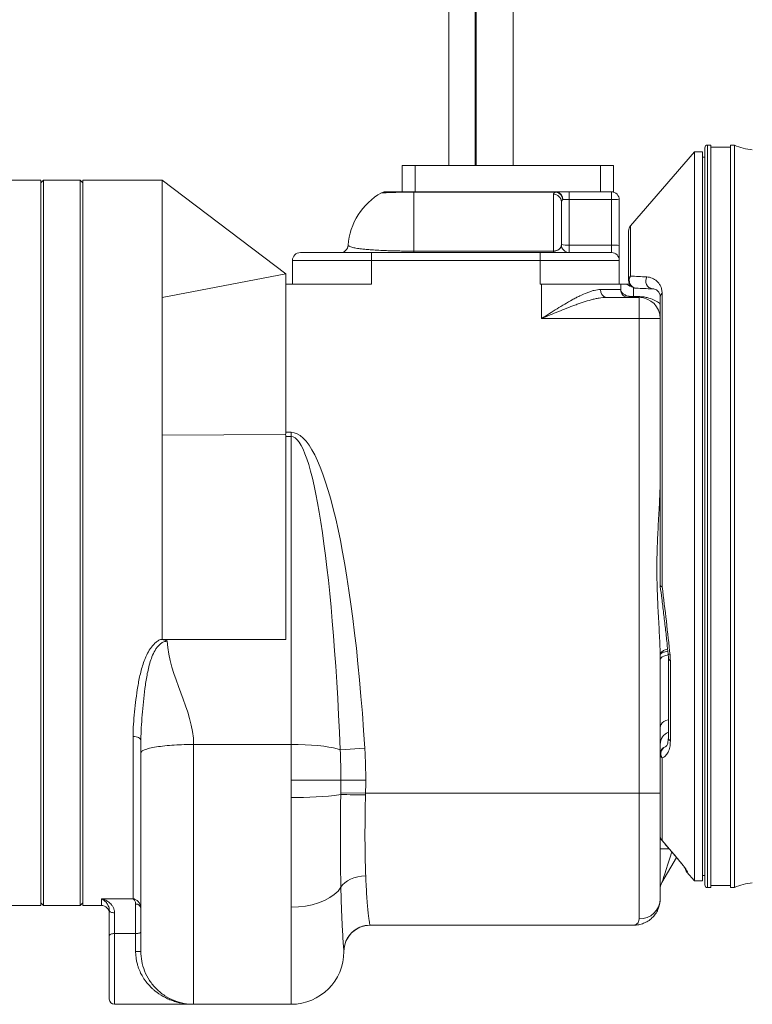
# Model space of a CAD drawing. Header units: millimetres. Extents: x 301 to 1719, y 744 to 2613.
# Tile 6 of 8: x 1193 to 1471, y 1625 to 1999. Entities that reach past the tile are written whole.
import ezdxf

# ---------------------------------------------------------------- set-up
doc = ezdxf.new("R2010")
doc.units = ezdxf.units.MM

msp = doc.modelspace()

# ---------------------------------------------------------------- linework, layer by layer
at = {"color": 7, "linetype": 'Continuous', "lineweight": 15}
for p, q in [((1366.23, 2315.31), (1366.23, 1943.58)), ((1380.31, 1943.58), (1380.31, 2315.31)), ((1355.79, 2250.46), (1355.79, 1943.58)), ((1365.85, 2250.46), (1365.85, 1943.58)), ((1455.48, 1951.32), (1454.27, 1951.32)), ((1455.48, 1951.32), (1455.48, 1668.98)), ((1464.5, 1951.32), (1463, 1951.32)), ((1463, 1951.32), (1463, 1668.98)), ((1464.5, 1951.32), (1464.5, 1668.98)), ((1449.31, 1948.77), (1424.97, 1920.61)), ((1452.32, 1948.77), (1449.31, 1948.77)), ((1449.31, 1948.77), (1449.31, 1671.54)), ((1452.32, 1948.77), (1452.32, 1671.54)), ((1453.27, 1950.32), (1453.27, 1669.98)), ((1463, 1950.52), (1455.48, 1950.52)), ((1338.06, 1933.52), (1338.06, 1943.58)), ((1338.06, 1943.58), (1343.09, 1943.58)), ((1343.09, 1943.58), (1343.09, 1933.52)), ((1413.51, 1943.58), (1343.09, 1943.58)), ((1413.51, 1933.52), (1413.51, 1943.58)), ((1413.51, 1943.58), (1418.54, 1943.58)), ((1418.54, 1943.58), (1418.54, 1933.52)), ((1453.27, 1946.76), (1452.32, 1946.76)), ((1200.57, 1938.03), (1184.52, 1938.03)), ((1201.57, 1938.03), (1200.57, 1937.03)), ((1200.57, 1938.03), (1200.57, 1800.12)), ((1215.61, 1938.03), (1201.57, 1938.03)), ((1201.57, 1938.03), (1201.57, 1662.21)), ((1216.61, 1937.03), (1215.61, 1938.03)), ((1215.61, 1662.21), (1215.61, 1938.03)), ((1246.7, 1938.03), (1216.61, 1938.03)), ((1216.61, 1938.03), (1216.61, 1662.21)), ((1293.84, 1902.43), (1246.7, 1938.03)), ((1342.49, 1933.52), (1342.49, 1933.46)), ((1342.49, 1933.52), (1396.76, 1933.52)), ((1342.49, 1933.46), (1342.49, 1911.02)), ((1396.76, 1933.46), (1342.49, 1933.46)), ((1395.65, 1911.02), (1395.65, 1932.65)), ((1396.76, 1933.52), (1396.76, 1933.46)), ((1396.76, 1933.52), (1399.45, 1933.52)), ((1413.51, 1933.52), (1399.45, 1933.52)), ((1401.67, 1933.52), (1401.67, 1930.67)), ((1413.94, 1933.52), (1413.51, 1933.52)), ((1413.94, 1933.52), (1417.71, 1933.52)), ((1417.71, 1933.52), (1417.71, 1930.67)), ((1418.54, 1933.52), (1417.71, 1933.52)), ((1398.66, 1929.72), (1398.66, 1913.46)), ((1401.67, 1930.67), (1401.67, 1913.3)), ((1417.71, 1930.67), (1401.67, 1930.67)), ((1417.71, 1913.3), (1417.71, 1930.67)), ((1420.72, 1930.51), (1420.72, 1913.15)), ((1424.23, 1899.9), (1424.23, 1918.64)), ((1401.67, 1913.3), (1417.71, 1913.3)), ((1401.67, 1913.3), (1401.67, 1910.45)), ((1417.71, 1913.3), (1417.71, 1910.45)), ((1299.36, 1910.45), (1326.44, 1910.45)), ((1326.44, 1907.44), (1326.44, 1910.45)), ((1326.44, 1910.45), (1390.63, 1910.45)), ((1342.49, 1911.02), (1342.49, 1910.45)), ((1342.49, 1911.02), (1395.65, 1911.02)), ((1390.63, 1907.44), (1390.63, 1910.45)), ((1390.63, 1910.45), (1417.71, 1910.45)), ((1395.65, 1910.45), (1395.65, 1911.02)), ((1420.72, 1907.44), (1420.72, 1913.15)), ((1326.44, 1907.44), (1296.35, 1907.44)), ((1296.35, 1898.42), (1296.35, 1907.44)), ((1326.44, 1907.44), (1326.44, 1898.42)), ((1390.63, 1907.44), (1326.44, 1907.44)), ((1390.63, 1898.42), (1390.63, 1907.44)), ((1420.72, 1907.44), (1390.63, 1907.44)), ((1420.72, 1907.44), (1420.72, 1898.42)), ((1246.7, 1893.4), (1293.84, 1902.43)), ((1293.84, 1898.42), (1293.84, 1902.43)), ((1293.84, 1898.42), (1293.84, 1842.11)), ((1293.84, 1898.42), (1326.44, 1898.42)), ((1390.63, 1898.42), (1391.14, 1898.42)), ((1391.14, 1885.38), (1391.14, 1898.42)), ((1391.14, 1898.42), (1421.23, 1898.42)), ((1421.23, 1896.41), (1421.23, 1898.42)), ((1413.56, 1896.41), (1421.23, 1896.41)), ((1437, 1895.01), (1437, 1783.42)), ((1415.81, 1893.4), (1428.25, 1893.4)), ((1428.25, 1885.38), (1428.25, 1893.4)), ((1436.27, 1885.38), (1436.27, 1893.67)), ((1428.25, 1885.38), (1391.14, 1885.38)), ((1428.25, 1704.84), (1428.25, 1885.38)), ((1436.27, 1885.38), (1428.25, 1885.38)), ((1436.27, 1885.38), (1436.27, 1858.78)), ((1436.27, 1783.85), (1436.27, 1858.78)), ((1246.7, 1840.97), (1293.71, 1841.31)), ((1293.84, 1842.11), (1295.85, 1842.11)), ((1293.84, 1763.32), (1293.84, 1840.51)), ((1295.85, 1840.51), (1293.84, 1840.51)), ((1295.85, 1842.11), (1295.85, 1840.51)), ((1295.85, 1723.4), (1295.85, 1840.51)), ((1200.57, 1800.12), (1200.57, 1662.21)), ((1246.08, 1763.32), (1246.7, 1763.32)), ((1246.7, 1763.32), (1248.71, 1763.32)), ((1293.84, 1763.32), (1248.71, 1763.32)), ((1439.4, 1756.11), (1439.4, 1726.06)), ((1436.27, 1755.5), (1436.27, 1704.84)), ((1440.13, 1755.27), (1440.13, 1724.75)), ((1235.67, 1664.75), (1235.67, 1726.49)), ((1258.74, 1723.4), (1295.85, 1723.4)), ((1295.85, 1709.85), (1295.85, 1723.4)), ((1323.86, 1721.96), (1314.52, 1721.38)), ((1437, 1718.28), (1437, 1686.85)), ((1314.76, 1709.85), (1295.85, 1709.85)), ((1324.22, 1709.85), (1314.76, 1709.85)), ((1324.16, 1704.84), (1314.72, 1705.06)), ((1324.16, 1704.84), (1428.25, 1704.84)), ((1428.25, 1704.84), (1428.25, 1657.08)), ((1428.25, 1704.84), (1436.27, 1704.84)), ((1436.27, 1704.84), (1436.27, 1664.72)), ((1437, 1686.84), (1442.64, 1680.26)), ((1442.47, 1680.46), (1436.94, 1670.9)), ((1446.44, 1674.85), (1449.31, 1671.54)), ((1449.31, 1671.54), (1452.32, 1671.54)), ((1452.32, 1673.54), (1453.27, 1673.54)), ((1454.27, 1668.98), (1455.48, 1668.98)), ((1455.48, 1669.78), (1463, 1669.78)), ((1463, 1668.98), (1464.5, 1668.98)), ((1200.57, 1663.21), (1201.57, 1662.21)), ((1215.61, 1662.21), (1216.61, 1663.21)), ((1223.63, 1664.75), (1235.67, 1664.75)), ((1236.67, 1651.49), (1236.67, 1662.68)), ((1184.52, 1662.21), (1200.57, 1662.21)), ((1201.57, 1662.21), (1215.61, 1662.21)), ((1216.61, 1662.21), (1223.63, 1662.21)), ((1226.64, 1650.81), (1226.64, 1660.29)), ((1228.65, 1659.4), (1228.65, 1651.49)), ((1295.85, 1624.6), (1295.85, 1661.54)), ((1228.65, 1651.49), (1236.67, 1651.49)), ((1236.67, 1644.66), (1236.67, 1651.49)), ((1325.89, 1654.69), (1426.24, 1654.69)), ((1226.64, 1626.6), (1226.64, 1650.81)), ((1238.68, 1644.66), (1236.67, 1644.66)), ((1228.65, 1624.6), (1258.74, 1624.6)), ((1258.74, 1624.6), (1295.85, 1624.6))]:
    msp.add_line(p, q, dxfattribs=at)
at = {"color": 8, "linetype": 'Continuous', "lineweight": 15}
for p, q in [((1454.27, 1951.32), (1454.27, 1668.98)), ((1424.97, 1920.61), (1424.97, 1901.53)), ((1426.07, 1897.13), (1426.07, 1893.73)), ((1436.99, 1686.84), (1437, 1686.85)), ((1439.66, 1683.71), (1436.27, 1683.71)), ((1442.64, 1680.26), (1442.65, 1680.26)), ((1223.63, 1662.21), (1223.63, 1664.75)), ((1228.65, 1651.49), (1228.65, 1624.6))]:
    msp.add_line(p, q, dxfattribs=at)
at = {"color": 7, "linetype": 'Continuous', "lineweight": 15, "flags": 128}
for points in [[(1428.07, 1893.72), (1428.09, 1893.65), (1428.11, 1893.58), (1428.14, 1893.53), (1428.16, 1893.48), (1428.18, 1893.45), (1428.2, 1893.42), (1428.22, 1893.41), (1428.25, 1893.4)], [(1436.27, 1783.85), (1436.28, 1783.79), (1436.32, 1783.73), (1436.38, 1783.68), (1436.46, 1783.62), (1436.56, 1783.57), (1436.69, 1783.52), (1436.84, 1783.47), (1437, 1783.42)], [(1235.67, 1726.49), (1236.26, 1726.46), (1236.82, 1726.37), (1237.34, 1726.22), (1237.8, 1726.02), (1238.17, 1725.78), (1238.45, 1725.5), (1238.62, 1725.2), (1238.68, 1724.88)], [(1314.52, 1721.38), (1313.39, 1721.76), (1311.94, 1722.12), (1310.21, 1722.44), (1308.23, 1722.72), (1306.02, 1722.96), (1303.64, 1723.15), (1301.12, 1723.29), (1298.51, 1723.37), (1295.85, 1723.4)], [(1324.21, 1673.48), (1322.67, 1673.37), (1321.17, 1673.12), (1319.74, 1672.73), (1318.42, 1672.21), (1317.23, 1671.57), (1316.21, 1670.83), (1315.38, 1670), (1314.76, 1669.1)], [(1314.76, 1669.1), (1313.67, 1667.68), (1312.24, 1666.35), (1310.52, 1665.15), (1308.51, 1664.09), (1306.28, 1663.19), (1303.85, 1662.48), (1301.26, 1661.96), (1298.58, 1661.64), (1295.85, 1661.54)], [(1228.65, 1659.4), (1228.26, 1659.41), (1227.88, 1659.47), (1227.53, 1659.55), (1227.23, 1659.66), (1226.98, 1659.8), (1226.8, 1659.95), (1226.68, 1660.12), (1226.64, 1660.29)], [(1228.65, 1651.49), (1228.26, 1651.48), (1227.88, 1651.44), (1227.53, 1651.38), (1227.23, 1651.29), (1226.98, 1651.19), (1226.8, 1651.07), (1226.68, 1650.94), (1226.64, 1650.81)], [(1238.68, 1652.18), (1238.64, 1652.04), (1238.53, 1651.91), (1238.34, 1651.8), (1238.09, 1651.69), (1237.79, 1651.61), (1237.44, 1651.54), (1237.06, 1651.51), (1236.67, 1651.49)], [(1325.89, 1654.69), (1324, 1654.51), (1322.98, 1654.25)]]:
    msp.add_lwpolyline(points, dxfattribs=at)
at = {"color": 8, "linetype": 'Continuous', "lineweight": 15, "flags": 128}
for points in [[(1436.27, 1755.5), (1436.36, 1755.92), (1436.64, 1756.32), (1437.08, 1756.7), (1437.68, 1757.03), (1438.41, 1757.3), (1439.25, 1757.51), (1439.31, 1757.52)], [(1439.3, 1757.89), (1439.33, 1757.78), (1439.57, 1757.56), (1440.02, 1757.39)], [(1436.27, 1729.85), (1436.36, 1730.46), (1436.64, 1731.05), (1437.08, 1731.6), (1437.68, 1732.09), (1438.41, 1732.49), (1439.25, 1732.79), (1439.4, 1732.83)], [(1446.6, 1675.06), (1446.32, 1675.43), (1446.14, 1675.78)]]:
    msp.add_lwpolyline(points, dxfattribs=at)
at = {"color": 7, "linetype": 'Continuous', "lineweight": 15}
for centre, radius, start, end in [((1454.27, 1950.32), 1, 90, 180), ((1472.33, 1967.6), 18.05, 244.3207, 266.8152), ((1342.49, 1911.29), 25.08, 119.3049, 175.5586), ((1331.66, 1930.51), 3.01, 90, 118.6821), ((1395.69, 1929.68), 2.97, 0.8077, 90.7855), ((1396.46, 1930.78), 2.76, 356.304, 83.8633), ((1396.05, 1930.36), 3.17, 4.332, 77.1), ((1417.71, 1930.51), 3.01, 0, 90), ((1418.47, 1916.18), 14.51, 81.0448, 92.9634), ((1427.24, 1918.64), 3.01, 139.1583, 180), ((1401.67, 1913.46), 3.01, 180, 270), ((1400.92, 1927.8), 14.51, 261.0448, 272.9634), ((1418.47, 1898.81), 14.51, 81.0448, 92.9634), ((1299.36, 1907.44), 3.01, 90, 180), ((1314.49, 1913.46), 3.01, 270.0004, 355.568), ((1314.57, 1913.46), 3.01, 270.002, 353.9412), ((1417.71, 1907.44), 3.01, 0, 90), ((1426.49, 1899.86), 2.26, 132.4972, 179.0417), ((1427.24, 1899.9), 3.01, 180, 268), ((1427.5, 1899.89), 3.02, 147.06, 263.143), ((1433.78, 1899.66), 3.01, 149.123, 262.0968), ((1416.25, 1896.08), 2.71, 172.9187, 260.4798), ((1424.23, 1896.41), 3.01, 180, 270), ((1438.01, 1893.59), 1.74, 125.3113, 177.445), ((1425.48, 1895.31), 1.91, 230.8581, 269.2639), ((1428.25, 1885.38), 8.02, 0, 90), ((1439.28, 1783.85), 3.01, 180, 187.4281), ((1439.28, 1719.73), 3.01, 110.9042, 180), ((1438.2, 1719.79), 1.93, 181.8085, 231.6912), ((1298.45, 1828.73), 125.46, 268.8131, 277.4477), ((1314.42, 1334.88), 369.45, 88.4917, 89.9544), ((1439.28, 1688.8), 3.01, 180, 220.5961), ((1439.24, 1688.8), 2.97, 180.0331, 221.1344), ((1448.74, 1676.79), 3.01, 189.6052, 220.3114), ((1441.29, 1668.39), 5.02, 150, 180), ((1454.27, 1669.98), 1, 180, 270), ((1472.33, 1652.71), 18.05, 93.1848, 115.6793), ((1236.87, 1660.87), 1.82, 8.1561, 96.3104), ((1428.43, 1664.91), 7.84, 268.6369, 358.5687), ((1223.63, 1659.2), 3.01, 0, 90), ((1325.94, 1644.66), 10.03, 90, 180), ((1295.85, 1644.66), 20.06, 270, 0), ((1228.65, 1626.6), 2.01, 180, 270)]:
    msp.add_arc(centre, radius, start, end, dxfattribs=at)
at = {"color": 8, "linetype": 'Continuous', "lineweight": 15}
for centre, radius, start, end in [((1426.23, 1902.6), 5.07, 235.5308, 259.2917), ((1436.71, 1784.56), 1.17, 249.5128, 284.7377), ((1440.42, 1756.26), 1.03, 187.366, 253.7951), ((1441.27, 1723.45), 5, 111.9841, 179.9183), ((1439.47, 1719.89), 2.94, 115.937, 213.0922), ((1441.06, 1726.13), 1.66, 182.249, 236.0737), ((1325.89, 1644.66), 10.03, 106.8907, 176.8208)]:
    msp.add_arc(centre, radius, start, end, dxfattribs=at)
at = {"color": 7, "linetype": 'Continuous', "lineweight": 15}
for centre, major_axis, ratio, start_param, end_param in [((1401.67, 1930.51), (3.01, 0), 0.052336, 1.570796, 2.525495), ((1295.85, 1652.75), (0, 189.36), 0.158902, 5.086566, 6.283185), ((1295.85, 1652.75), (0, 187.77), 0.106834, 5.086566, 6.283185)]:
    msp.add_ellipse(centre, major_axis=major_axis, ratio=ratio, start_param=start_param, end_param=end_param, dxfattribs=at)
at = {"color": 8, "linetype": 'Continuous', "lineweight": 15}
msp.add_ellipse((1441.29, 1684.44), major_axis=(4.34, 13.54), ratio=0.001955, start_param=1.711407, end_param=3.150621, dxfattribs=at)
at = {"color": 7, "linetype": 'Continuous', "lineweight": 15}
for points in [[(1246.7, 1938.03), (1246.7, 1938.03), (1246.7, 1936.06), (1246.7, 1927.29), (1246.7, 1913.09), (1246.7, 1900.41), (1246.7, 1893.4)], [(1314.57, 1910.45), (1314.51, 1910.45), (1314.49, 1910.45), (1314.49, 1910.45)], [(1424.97, 1901.53), (1426.94, 1901.42), (1429.02, 1901.31), (1431.2, 1901.2)], [(1433.37, 1896.67), (1431.19, 1896.75), (1429.11, 1896.82), (1427.14, 1896.89)], [(1246.7, 1893.4), (1246.7, 1889.66), (1246.7, 1881.79), (1246.7, 1869), (1246.7, 1855.37), (1246.7, 1845.83), (1246.7, 1840.97)], [(1426.07, 1893.73), (1426.73, 1893.73), (1427.4, 1893.73), (1428.07, 1893.72)], [(1293.71, 1841.31), (1293.8, 1841.57), (1293.84, 1841.83), (1293.84, 1842.11)], [(1293.84, 1840.51), (1293.84, 1840.78), (1293.8, 1841.05), (1293.71, 1841.31)], [(1258.74, 1723.4), (1258.74, 1736.49), (1249.03, 1749.58), (1248.72, 1762.68)], [(1436.27, 1755.5), (1436.27, 1756.19), (1436.26, 1756.87), (1436.25, 1757.56)], [(1440.02, 1757.39), (1440.09, 1756.66), (1440.13, 1755.96), (1440.13, 1755.27)], [(1238.68, 1720.21), (1238.68, 1721.75), (1238.68, 1723.31), (1238.68, 1724.88)], [(1314.76, 1709.85), (1314.76, 1713.7), (1314.69, 1717.54), (1314.52, 1721.38)], [(1323.86, 1721.96), (1323.98, 1719.94), (1324.16, 1715.91), (1324.22, 1711.87), (1324.22, 1709.85)], [(1295.85, 1703.29), (1295.85, 1705.48), (1295.85, 1707.66), (1295.85, 1709.85)], [(1314.72, 1705.06), (1314.75, 1706.66), (1314.76, 1708.25), (1314.76, 1709.85)], [(1324.22, 1709.85), (1324.22, 1708.18), (1324.2, 1706.51), (1324.16, 1704.84)], [(1314.71, 1704.33), (1314.72, 1704.57), (1314.72, 1704.82), (1314.72, 1705.06)], [(1324.16, 1704.84), (1324.15, 1704.62), (1324.15, 1704.41), (1324.14, 1704.2)]]:
    msp.add_open_spline(points, degree=3, dxfattribs=at)
at = {"color": 8, "linetype": 'Continuous', "lineweight": 15}
for points, knots in [([(1342.49, 1933.46), (1342.35, 1933.46), (1341.46, 1933.46), (1339.86, 1933.45), (1337.81, 1933.42), (1335.99, 1933.37), (1334.91, 1933.34), (1333.7, 1933.3), (1332.52, 1933.25), (1331.35, 1933.2), (1330.6, 1933.16), (1330.22, 1933.14), (1330.22, 1933.14), (1330.23, 1933.14)], [0, 0, 0, 0, 0.012817, 0.081609, 0.14806, 0.236108, 0.327979, 0.337194, 0.476313, 0.617832, 0.760814, 0.907189, 1, 1, 1, 1]), ([(1428.07, 1893.72), (1428.63, 1893.7), (1429.77, 1893.66), (1431.81, 1893.26), (1433.81, 1892.51), (1435.37, 1891.68), (1436.06, 1891.08), (1436.27, 1890.89)], [0, 0, 0, 0, 0.148562, 0.307387, 0.59374, 0.874853, 1, 1, 1, 1]), ([(1436.25, 1757.56), (1436.25, 1757.57), (1436.27, 1757.7), (1436.39, 1758.12), (1436.95, 1758.77), (1437.93, 1759.38), (1438.77, 1759.6), (1439.11, 1759.69)], [0, 0, 0, 0, 0.006491, 0.158321, 0.476952, 0.790588, 1, 1, 1, 1]), ([(1439.2, 1758.84), (1438.84, 1758.78), (1437.97, 1758.63), (1436.96, 1758.26), (1436.41, 1757.9), (1436.27, 1757.65), (1436.25, 1757.57), (1436.25, 1757.56)], [0, 0, 0, 0, 0.220349, 0.5294274, 0.8431826, 0.9784188, 1, 1, 1, 1]), ([(1446.6, 1675.06), (1446.55, 1674.97), (1446.46, 1674.81), (1446.5, 1674.89), (1446.52, 1674.92)], [0, 0, 0, 0, 0.591176, 1, 1, 1, 1])]:
    msp.add_open_spline(points, degree=3, knots=knots, dxfattribs=at)
at = {"color": 7, "linetype": 'Continuous', "lineweight": 15}
for points, knots in [([(1331.71, 1933.52), (1331.71, 1933.52), (1331.71, 1933.52), (1332.34, 1933.52), (1333.53, 1933.52), (1335.05, 1933.52), (1336.65, 1933.52), (1338.29, 1933.52), (1340.15, 1933.52), (1341.58, 1933.52), (1342.37, 1933.52), (1342.49, 1933.52)], [0, 0, 0, 0, 0.141222, 0.338478, 0.534904, 0.675051, 0.768452, 0.861279, 0.924424, 0.988203, 1, 1, 1, 1]), ([(1395.65, 1932.65), (1395.65, 1932.8), (1395.74, 1932.94), (1396.02, 1933.15), (1396.14, 1933.22), (1396.41, 1933.34), (1396.57, 1933.4), (1396.76, 1933.46)], [0, 0, 0, 0, 0.5, 0.5, 0.75, 0.75, 1, 1, 1, 1]), ([(1399.21, 1930.6), (1399.12, 1930.54), (1399.04, 1930.47), (1398.9, 1930.34), (1398.84, 1930.26), (1398.7, 1930.04), (1398.66, 1929.88), (1398.66, 1929.72)], [0, 0, 0, 0, 0.25, 0.25, 0.5, 0.5, 1, 1, 1, 1]), ([(1398.66, 1913.46), (1398.66, 1913.24), (1398.63, 1913.02), (1398.48, 1912.58), (1398.37, 1912.36), (1398.11, 1912.02), (1398.01, 1911.91), (1397.76, 1911.69), (1397.62, 1911.58), (1397.35, 1911.43), (1397.25, 1911.37), (1397.03, 1911.27), (1396.9, 1911.23), (1396.62, 1911.14), (1396.46, 1911.1), (1396.18, 1911.05), (1396.08, 1911.04), (1395.87, 1911.02), (1395.76, 1911.02), (1395.65, 1911.02)], [0, 0, 0, 0, 0.25, 0.25, 0.5, 0.5, 0.625, 0.625, 0.75, 0.75, 0.8125, 0.8125, 0.875, 0.875, 0.9375, 0.9375, 0.96875, 0.96875, 1, 1, 1, 1]), ([(1317.56, 1913.14), (1317.59, 1913.1), (1317.65, 1913.05), (1317.83, 1912.92), (1317.96, 1912.85), (1318.36, 1912.68), (1318.62, 1912.58), (1319.37, 1912.37), (1319.85, 1912.26), (1320.83, 1912.09), (1321.2, 1912.03), (1322.05, 1911.91), (1322.52, 1911.85), (1323.59, 1911.73), (1324.19, 1911.67), (1325.21, 1911.58), (1325.57, 1911.55), (1326.33, 1911.5), (1326.74, 1911.47), (1328.02, 1911.38), (1328.97, 1911.33), (1330.56, 1911.26), (1331.12, 1911.23), (1332.3, 1911.19), (1332.92, 1911.16), (1334.21, 1911.13), (1334.89, 1911.11), (1336.3, 1911.08), (1337.04, 1911.06), (1338.54, 1911.04), (1339.31, 1911.03), (1340.49, 1911.02), (1340.88, 1911.02), (1341.68, 1911.02), (1342.09, 1911.02), (1342.49, 1911.02)], [0, 0, 0, 0, 0.125, 0.125, 0.25, 0.25, 0.375, 0.375, 0.5, 0.5, 0.5625, 0.5625, 0.625, 0.625, 0.6875, 0.6875, 0.71875, 0.71875, 0.75, 0.75, 0.8125, 0.8125, 0.84375, 0.84375, 0.875, 0.875, 0.90625, 0.90625, 0.9375, 0.9375, 0.96875, 0.96875, 0.984375, 0.984375, 1, 1, 1, 1]), ([(1421.23, 1898.42), (1421.23, 1898.42), (1421.28, 1898.42), (1421.48, 1898.42), (1421.62, 1898.42), (1421.98, 1898.42), (1422.2, 1898.42), (1422.71, 1898.42), (1423.01, 1898.42), (1423.36, 1898.42)], [0, 0, 0, 0, 0.25, 0.25, 0.5, 0.5, 0.75, 0.75, 1, 1, 1, 1]), ([(1423.36, 1898.42), (1423.57, 1898.42), (1423.92, 1898.42), (1424.34, 1898.42), (1424.64, 1898.42), (1424.69, 1898.42)], [0, 0, 0, 0, 0.5509, 0.911897, 1, 1, 1, 1]), ([(1431.2, 1901.2), (1431.57, 1901.18), (1431.92, 1901.13), (1432.6, 1900.97), (1432.93, 1900.86), (1433.87, 1900.46), (1434.45, 1900.09), (1435.24, 1899.37), (1435.49, 1899.1), (1435.95, 1898.5), (1436.16, 1898.17), (1436.53, 1897.43), (1436.69, 1897.02), (1436.87, 1896.33), (1436.91, 1896.09), (1436.98, 1895.57), (1437, 1895.3), (1437, 1895.01)], [0, 0, 0, 0, 0.125, 0.125, 0.25, 0.25, 0.5, 0.5, 0.625, 0.625, 0.75, 0.75, 0.875, 0.875, 0.9375, 0.9375, 1, 1, 1, 1]), ([(1413.56, 1896.41), (1412.78, 1896.41), (1411.95, 1896.29), (1410.66, 1895.97), (1410.22, 1895.84), (1409.33, 1895.54), (1408.88, 1895.38), (1407.52, 1894.84), (1406.6, 1894.43), (1405.2, 1893.74), (1404.73, 1893.5), (1403.78, 1893.01), (1403.3, 1892.75), (1401.85, 1891.96), (1400.89, 1891.4), (1398.96, 1890.26), (1397.99, 1889.68), (1396.05, 1888.48), (1395.08, 1887.87), (1393.6, 1886.94), (1393.11, 1886.63), (1392.12, 1886), (1391.63, 1885.69), (1391.14, 1885.38)], [0, 0, 0, 0, 0.125, 0.125, 0.1875, 0.1875, 0.25, 0.25, 0.375, 0.375, 0.4375, 0.4375, 0.5, 0.5, 0.625, 0.625, 0.75, 0.75, 0.875, 0.875, 0.9375, 0.9375, 1, 1, 1, 1]), ([(1421.23, 1896.41), (1421.23, 1896.29), (1421.24, 1896.16), (1421.3, 1895.91), (1421.35, 1895.79), (1421.53, 1895.42), (1421.72, 1895.19), (1422.21, 1894.73), (1422.52, 1894.52), (1423.1, 1894.23), (1423.3, 1894.14), (1423.76, 1893.97), (1424.01, 1893.89), (1424.28, 1893.83)], [0, 0, 0, 0, 0.125, 0.125, 0.25, 0.25, 0.5, 0.5, 0.75, 0.75, 0.875, 0.875, 1, 1, 1, 1]), ([(1436.27, 1893.67), (1436.27, 1893.83), (1436.26, 1893.98), (1436.22, 1894.25), (1436.19, 1894.38), (1436.09, 1894.72), (1436, 1894.92), (1435.81, 1895.28), (1435.7, 1895.43), (1435.47, 1895.71), (1435.35, 1895.84), (1434.96, 1896.17), (1434.68, 1896.34), (1434.06, 1896.59), (1433.73, 1896.66), (1433.37, 1896.67)], [0, 0, 0, 0, 0.0625, 0.0625, 0.125, 0.125, 0.25, 0.25, 0.375, 0.375, 0.5, 0.5, 0.75, 0.75, 1, 1, 1, 1]), ([(1415.81, 1893.4), (1414.9, 1893.4), (1413.96, 1893.3), (1412.51, 1893.06), (1412.02, 1892.96), (1411.02, 1892.74), (1410.52, 1892.62), (1409.01, 1892.22), (1408, 1891.91), (1406.46, 1891.41), (1405.94, 1891.24), (1404.9, 1890.88), (1404.37, 1890.69), (1401.75, 1889.73), (1399.65, 1888.9), (1396.47, 1887.61), (1395.41, 1887.17), (1393.28, 1886.28), (1392.2, 1885.83), (1391.14, 1885.38)], [0, 0, 0, 0, 0.125, 0.125, 0.1875, 0.1875, 0.25, 0.25, 0.375, 0.375, 0.4375, 0.4375, 0.5, 0.5, 0.75, 0.75, 0.875, 0.875, 1, 1, 1, 1]), ([(1424.28, 1893.83), (1424.56, 1893.76), (1424.85, 1893.72), (1425.45, 1893.68), (1425.76, 1893.69), (1426.07, 1893.73)], [0, 0, 0, 0, 0.5, 0.5, 1, 1, 1, 1]), ([(1425.45, 1893.4), (1425.55, 1893.4), (1425.65, 1893.43), (1425.85, 1893.54), (1425.96, 1893.62), (1426.07, 1893.73)], [0, 0, 0, 0, 0.5, 0.5, 1, 1, 1, 1]), ([(1246.7, 1840.97), (1246.7, 1839.26), (1246.7, 1835.82), (1246.7, 1830.61), (1246.7, 1825.35), (1246.7, 1821.82), (1246.7, 1815.32), (1246.7, 1806.08), (1246.7, 1794.65), (1246.7, 1785.37), (1246.7, 1778.28), (1246.7, 1770.99), (1246.7, 1765.93), (1246.7, 1763.32)], [0.1034949, 0.1034949, 0.1034949, 0.1034949, 0.1126112, 0.1217275, 0.1308437, 0.13996, 0.13996, 0.1642679, 0.1885758, 0.2007298, 0.2128838, 0.2250377, 0.2371917, 0.2371917, 0.2371917, 0.2371917]), ([(1436.25, 1757.56), (1436.2, 1760.34), (1436.08, 1763.12), (1435.86, 1767.32), (1435.79, 1768.73), (1435.63, 1771.54), (1435.55, 1772.95), (1435.33, 1777.19), (1435.2, 1780.02), (1435.03, 1785.68), (1434.99, 1788.52), (1435.02, 1794.19), (1435.09, 1797.03), (1435.31, 1802.71), (1435.46, 1805.54), (1435.77, 1811.17), (1435.93, 1813.97), (1436.18, 1819.54), (1436.27, 1822.32), (1436.27, 1825.08)], [0, 0, 0, 0, 0.125, 0.125, 0.1875, 0.1875, 0.25, 0.25, 0.375, 0.375, 0.5, 0.5, 0.625, 0.625, 0.75, 0.75, 0.875, 0.875, 1, 1, 1, 1]), ([(1436.29, 1783.46), (1436.49, 1781.96), (1436.93, 1778.55), (1437.58, 1773.25), (1438.25, 1767.58), (1438.82, 1762.45), (1439.16, 1759.25), (1439.3, 1757.9)], [0, 0, 0, 0, 0.1727687, 0.3939944, 0.6151916, 0.8363427, 1, 1, 1, 1]), ([(1437, 1783.42), (1437.57, 1778.99), (1438.11, 1774.6), (1439.11, 1765.92), (1439.58, 1761.63), (1440.02, 1757.39)], [0, 0, 0, 0, 0.5, 0.5, 1, 1, 1, 1]), ([(1235.67, 1726.49), (1235.67, 1728.01), (1235.74, 1729.54), (1235.94, 1732.64), (1236.07, 1734.2), (1236.39, 1737.36), (1236.57, 1738.96), (1236.99, 1742.17), (1237.22, 1743.79), (1237.76, 1747.04), (1238.07, 1748.67), (1238.65, 1751.13), (1238.86, 1751.95), (1239.33, 1753.57), (1239.59, 1754.38), (1240.04, 1755.58), (1240.2, 1755.98), (1240.54, 1756.77), (1240.72, 1757.16), (1241.29, 1758.32), (1241.72, 1759.07), (1242.45, 1760.14), (1242.72, 1760.49), (1243.28, 1761.16), (1243.58, 1761.49), (1244.22, 1762.09), (1244.56, 1762.38), (1245.29, 1762.9), (1245.67, 1763.13), (1246.08, 1763.32)], [0, 0, 0, 0, 0.125, 0.125, 0.25, 0.25, 0.375, 0.375, 0.5, 0.5, 0.625, 0.625, 0.6875, 0.6875, 0.75, 0.75, 0.78125, 0.78125, 0.8125, 0.8125, 0.875, 0.875, 0.90625, 0.90625, 0.9375, 0.9375, 0.96875, 0.96875, 1, 1, 1, 1]), ([(1248.72, 1762.68), (1248.6, 1762.68), (1248.49, 1762.67), (1248.26, 1762.65), (1248.15, 1762.63), (1247.81, 1762.57), (1247.59, 1762.5), (1246.95, 1762.25), (1246.56, 1762.02), (1246.02, 1761.6), (1245.85, 1761.45), (1245.52, 1761.14), (1245.37, 1760.98), (1244.92, 1760.47), (1244.65, 1760.11), (1243.89, 1758.99), (1243.49, 1758.2), (1242.78, 1756.58), (1242.48, 1755.74), (1241.95, 1754.05), (1241.73, 1753.2), (1241.33, 1751.5), (1241.15, 1750.64), (1240.67, 1748.07), (1240.42, 1746.37), (1239.98, 1742.98), (1239.79, 1741.3), (1239.45, 1737.95), (1239.3, 1736.28), (1239.03, 1732.98), (1238.91, 1731.34), (1238.78, 1728.91), (1238.75, 1728.1), (1238.69, 1726.49), (1238.68, 1725.68), (1238.68, 1724.88)], [0, 0, 0, 0, 0.007812, 0.007812, 0.015625, 0.015625, 0.03125, 0.03125, 0.0625, 0.0625, 0.078125, 0.078125, 0.09375, 0.09375, 0.125, 0.125, 0.1875, 0.1875, 0.25, 0.25, 0.3125, 0.3125, 0.375, 0.375, 0.5, 0.5, 0.625, 0.625, 0.75, 0.75, 0.875, 0.875, 0.9375, 0.9375, 1, 1, 1, 1]), ([(1246.08, 1763.32), (1246.31, 1763.32), (1246.54, 1763.31), (1246.99, 1763.26), (1247.22, 1763.22), (1247.66, 1763.11), (1247.88, 1763.04), (1248.2, 1762.92), (1248.3, 1762.88), (1248.51, 1762.78), (1248.62, 1762.73), (1248.72, 1762.68)], [0, 0, 0, 0, 0.25, 0.25, 0.5, 0.5, 0.75, 0.75, 0.875, 0.875, 1, 1, 1, 1]), ([(1439.28, 1757.89), (1439.31, 1757.72), (1439.39, 1757.1), (1439.38, 1756.53), (1439.38, 1756.13)], [0, 0, 0, 0, 0.28325, 1, 1, 1, 1]), ([(1439.37, 1726.11), (1439.37, 1725.88), (1439.38, 1725.21), (1439.24, 1724.32), (1439.02, 1723.49), (1438.76, 1722.98), (1438.54, 1722.74), (1438.4, 1722.61), (1438.23, 1722.56), (1438.18, 1722.55)], [0, 0, 0, 0, 0.081572, 0.244339, 0.406294, 0.567452, 0.730669, 0.92161, 1, 1, 1, 1]), ([(1258.74, 1723.4), (1257.56, 1723.4), (1256.33, 1723.38), (1253.85, 1723.31), (1252.59, 1723.25), (1250.12, 1723.1), (1248.91, 1723), (1246.62, 1722.76), (1245.53, 1722.62), (1243.58, 1722.31), (1242.7, 1722.14), (1241.2, 1721.77), (1240.58, 1721.58), (1239.6, 1721.19), (1239.24, 1720.99), (1238.78, 1720.59), (1238.68, 1720.4), (1238.68, 1720.21)], [0, 0, 0, 0, 0.125, 0.125, 0.25, 0.25, 0.375, 0.375, 0.5, 0.5, 0.625, 0.625, 0.75, 0.75, 0.875, 0.875, 1, 1, 1, 1]), ([(1258.74, 1723.4), (1258.74, 1717.33), (1258.74, 1711.16), (1258.74, 1698.88), (1258.74, 1692.78), (1258.74, 1680.95), (1258.74, 1675.21), (1258.74, 1664.36), (1258.74, 1659.24), (1258.74, 1649.89), (1258.74, 1645.64), (1258.74, 1638.21), (1258.74, 1635.03), (1258.74, 1629.87), (1258.74, 1627.9), (1258.74, 1625.26), (1258.74, 1624.6), (1258.74, 1624.6)], [0, 0, 0, 0, 0.125, 0.125, 0.25, 0.25, 0.375, 0.375, 0.5, 0.5, 0.625, 0.625, 0.75, 0.75, 0.875, 0.875, 1, 1, 1, 1]), ([(1440.13, 1724.75), (1440.13, 1724.31), (1440.11, 1723.89), (1440.04, 1723.1), (1439.99, 1722.72), (1439.78, 1721.66), (1439.57, 1721.03), (1439.16, 1720.21), (1439.01, 1719.96), (1438.68, 1719.5), (1438.5, 1719.3), (1437.92, 1718.75), (1437.49, 1718.47), (1437, 1718.28)], [0, 0, 0, 0, 0.125, 0.125, 0.25, 0.25, 0.5, 0.5, 0.625, 0.625, 0.75, 0.75, 1, 1, 1, 1]), ([(1238.68, 1644.66), (1238.68, 1644.66), (1238.68, 1644.66), (1238.68, 1644.68), (1238.68, 1644.7), (1238.68, 1644.74), (1238.68, 1644.79), (1238.68, 1644.85), (1238.68, 1644.91), (1238.68, 1644.99), (1238.68, 1645.08), (1238.68, 1645.18), (1238.68, 1645.29), (1238.68, 1645.42), (1238.68, 1645.55), (1238.68, 1645.69), (1238.68, 1645.84), (1238.68, 1646.01), (1238.68, 1646.37), (1238.68, 1647), (1238.68, 1648.03), (1238.68, 1649.25), (1238.68, 1651.1), (1238.68, 1653.85), (1238.68, 1657.81), (1238.68, 1662.38), (1238.68, 1667.49), (1238.68, 1673.1), (1238.68, 1679.15), (1238.68, 1685.56), (1238.68, 1691.13), (1238.68, 1695.68), (1238.68, 1699.14), (1238.68, 1702.63), (1238.68, 1705.5), (1238.68, 1707.73), (1238.68, 1709.3), (1238.68, 1710.87), (1238.68, 1712.43), (1238.68, 1714), (1238.68, 1715.56), (1238.68, 1717.11), (1238.68, 1718.66), (1238.68, 1719.7), (1238.68, 1720.21)], [0, 0, 0, 0, 0.007354, 0.014702, 0.022045, 0.029385, 0.036723, 0.04406, 0.051397, 0.058736, 0.066077, 0.073422, 0.080771, 0.088128, 0.095491, 0.102863, 0.110245, 0.117637, 0.125042, 0.156426, 0.187661, 0.21884, 0.250054, 0.312415, 0.375027, 0.437632, 0.500001, 0.562362, 0.624975, 0.687579, 0.749948, 0.781156, 0.812333, 0.84357, 0.87496, 0.888935, 0.902871, 0.916775, 0.930657, 0.944523, 0.958383, 0.972243, 0.986113, 1, 1, 1, 1]), ([(1314.76, 1669.1), (1314.7, 1671.64), (1314.66, 1674.29), (1314.6, 1679.82), (1314.58, 1682.7), (1314.58, 1686.45), (1314.58, 1687.21), (1314.58, 1688.73), (1314.58, 1689.49), (1314.59, 1691.79), (1314.6, 1693.33), (1314.63, 1697.99), (1314.66, 1701.13), (1314.71, 1704.33)], [0, 0, 0, 0, 0.25, 0.25, 0.5, 0.5, 0.5625, 0.5625, 0.625, 0.625, 0.75, 0.75, 1, 1, 1, 1]), ([(1324.14, 1704.2), (1324.07, 1701.4), (1324.01, 1698.65), (1323.96, 1694.58), (1323.95, 1693.23), (1323.94, 1690.55), (1323.93, 1689.22), (1323.94, 1685.28), (1323.97, 1682.76), (1324.06, 1677.95), (1324.12, 1675.66), (1324.21, 1673.48)], [0, 0, 0, 0, 0.25, 0.25, 0.375, 0.375, 0.5, 0.5, 0.75, 0.75, 1, 1, 1, 1]), ([(1295.85, 1661.54), (1295.85, 1664.64), (1295.85, 1667.84), (1295.86, 1674.45), (1295.87, 1677.85), (1295.87, 1683.11), (1295.87, 1684.89), (1295.87, 1687.6), (1295.87, 1688.51), (1295.86, 1690.33), (1295.86, 1691.25), (1295.86, 1695.83), (1295.85, 1699.54), (1295.85, 1703.29)], [0, 0, 0, 0, 0.25, 0.25, 0.5, 0.5, 0.625, 0.625, 0.6875, 0.6875, 0.75, 0.75, 1, 1, 1, 1]), ([(1437, 1686.85), (1438.31, 1685.32), (1439.61, 1683.8), (1440.92, 1682.28), (1441.5, 1681.61), (1442.07, 1680.93), (1442.65, 1680.26)], [0, 0, 0, 0, 0.006018, 0.006018, 0.006018, 0.008672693, 0.008672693, 0.008672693, 0.008672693]), ([(1442.64, 1680.26), (1442.87, 1679.98), (1443.41, 1679.35), (1444.2, 1678.38), (1444.97, 1677.41), (1445.57, 1676.62), (1445.95, 1676.09), (1446.15, 1675.8), (1446.16, 1675.77), (1446.17, 1675.76)], [0, 0, 0, 0, 0.135737, 0.312787, 0.4906, 0.666022, 0.810712, 0.931477, 1, 1, 1, 1]), ([(1446.6, 1675.06), (1446.6, 1675.07), (1446.6, 1675.09), (1446.58, 1675.14), (1446.57, 1675.17), (1446.5, 1675.3), (1446.43, 1675.42), (1446.24, 1675.71), (1446.11, 1675.89), (1445.83, 1676.29), (1445.67, 1676.51), (1445.39, 1676.88), (1445.29, 1677.01), (1445.09, 1677.27), (1444.99, 1677.4), (1444.67, 1677.82), (1444.44, 1678.1), (1444.07, 1678.55), (1443.95, 1678.71), (1443.7, 1679.01), (1443.57, 1679.17), (1443.18, 1679.63), (1442.92, 1679.95), (1442.65, 1680.26)], [0, 0, 0, 0, 0.0625, 0.0625, 0.125, 0.125, 0.25, 0.25, 0.375, 0.375, 0.5, 0.5, 0.5625, 0.5625, 0.625, 0.625, 0.75, 0.75, 0.8125, 0.8125, 0.875, 0.875, 1, 1, 1, 1]), ([(1324.21, 1673.48), (1324.27, 1672), (1324.33, 1670.61), (1324.47, 1667.98), (1324.55, 1666.75), (1324.71, 1664.43), (1324.79, 1663.35), (1324.96, 1661.35), (1325.05, 1660.44), (1325.22, 1658.83), (1325.3, 1658.12), (1325.45, 1656.89), (1325.53, 1656.37), (1325.66, 1655.53), (1325.72, 1655.21), (1325.82, 1654.79), (1325.86, 1654.69), (1325.89, 1654.69)], [0, 0, 0, 0, 0.125, 0.125, 0.25, 0.25, 0.375, 0.375, 0.5, 0.5, 0.625, 0.625, 0.75, 0.75, 0.875, 0.875, 1, 1, 1, 1]), ([(1315.88, 1645.21), (1315.86, 1645.37), (1315.83, 1645.64), (1315.77, 1646.41), (1315.73, 1646.91), (1315.59, 1648.73), (1315.49, 1650.37), (1315.32, 1653.43), (1315.26, 1654.55), (1315.15, 1657), (1315.09, 1658.31), (1314.99, 1661.11), (1314.94, 1662.59), (1314.86, 1664.94), (1314.84, 1665.74), (1314.8, 1667.39), (1314.78, 1668.24), (1314.76, 1669.1)], [0, 0, 0, 0, 0.125, 0.125, 0.25, 0.25, 0.5, 0.5, 0.625, 0.625, 0.75, 0.75, 0.875, 0.875, 0.9375, 0.9375, 1, 1, 1, 1]), ([(1226.64, 1660.29), (1226.64, 1660.63), (1226.6, 1660.94), (1226.47, 1661.51), (1226.38, 1661.77), (1226.17, 1662.26), (1226.05, 1662.48), (1225.79, 1662.89), (1225.66, 1663.08), (1225.23, 1663.61), (1224.92, 1663.9), (1224.45, 1664.27), (1224.28, 1664.39), (1223.96, 1664.59), (1223.8, 1664.68), (1223.63, 1664.75)], [0, 0, 0, 0, 0.125, 0.125, 0.25, 0.25, 0.375, 0.375, 0.5, 0.5, 0.75, 0.75, 0.875, 0.875, 1, 1, 1, 1]), ([(1228.65, 1659.4), (1228.65, 1659.8), (1228.59, 1660.18), (1228.39, 1660.89), (1228.25, 1661.23), (1227.91, 1661.85), (1227.72, 1662.13), (1227.3, 1662.65), (1227.07, 1662.88), (1226.35, 1663.53), (1225.83, 1663.88), (1225.02, 1664.28), (1224.75, 1664.4), (1224.33, 1664.55), (1224.19, 1664.6), (1223.91, 1664.68), (1223.77, 1664.72), (1223.63, 1664.75)], [0, 0, 0, 0, 0.125, 0.125, 0.25, 0.25, 0.375, 0.375, 0.5, 0.5, 0.75, 0.75, 0.875, 0.875, 0.9375, 0.9375, 1, 1, 1, 1]), ([(1238.68, 1661.13), (1238.68, 1661.6), (1238.59, 1662.05), (1238.25, 1662.89), (1238.01, 1663.27), (1237.59, 1663.75), (1237.44, 1663.89), (1237.11, 1664.15), (1236.94, 1664.27), (1236.59, 1664.46), (1236.41, 1664.54), (1236.14, 1664.64), (1236.04, 1664.67), (1235.86, 1664.72), (1235.76, 1664.74), (1235.67, 1664.75)], [0, 0, 0, 0, 0.25, 0.25, 0.5, 0.5, 0.625, 0.625, 0.75, 0.75, 0.875, 0.875, 0.9375, 0.9375, 1, 1, 1, 1]), ([(1236.67, 1662.68), (1236.67, 1662.95), (1236.63, 1663.19), (1236.51, 1663.63), (1236.43, 1663.83), (1236.24, 1664.18), (1236.13, 1664.33), (1235.96, 1664.51), (1235.9, 1664.57), (1235.79, 1664.67), (1235.73, 1664.72), (1235.67, 1664.75)], [0, 0, 0, 0, 0.25, 0.25, 0.5, 0.5, 0.75, 0.75, 0.875, 0.875, 1, 1, 1, 1]), ([(1436.27, 1664.72), (1436.27, 1663.99), (1436.19, 1663.29), (1435.9, 1661.93), (1435.69, 1661.28), (1435.13, 1660.03), (1434.8, 1659.44), (1434.03, 1658.36), (1433.6, 1657.87), (1432.66, 1656.99), (1432.16, 1656.59), (1431.07, 1655.9), (1430.5, 1655.62), (1429.34, 1655.16), (1428.73, 1654.98), (1427.81, 1654.81), (1427.5, 1654.76), (1427.03, 1654.72), (1426.87, 1654.71), (1426.55, 1654.69), (1426.4, 1654.69), (1426.24, 1654.69)], [0, 0, 0, 0, 0.125, 0.125, 0.25, 0.25, 0.375, 0.375, 0.5, 0.5, 0.625, 0.625, 0.75, 0.75, 0.875, 0.875, 0.9375, 0.9375, 0.96875, 0.96875, 1, 1, 1, 1]), ([(1428.25, 1657.08), (1428.25, 1656.68), (1428.17, 1656.33), (1427.98, 1655.88), (1427.91, 1655.74), (1427.75, 1655.49), (1427.66, 1655.38), (1427.37, 1655.08), (1427.16, 1654.94), (1426.82, 1654.79), (1426.71, 1654.75), (1426.48, 1654.7), (1426.36, 1654.69), (1426.24, 1654.69)], [0, 0, 0, 0, 0.25, 0.25, 0.375, 0.375, 0.5, 0.5, 0.75, 0.75, 0.875, 0.875, 1, 1, 1, 1]), ([(1236.67, 1644.66), (1236.67, 1642.99), (1236.9, 1641.37), (1237.43, 1639.42), (1237.55, 1639.04), (1237.81, 1638.29), (1237.95, 1637.92), (1238.4, 1636.84), (1238.74, 1636.15), (1239.3, 1635.16), (1239.49, 1634.84), (1239.89, 1634.22), (1240.1, 1633.91), (1240.74, 1633.03), (1241.19, 1632.48), (1242.13, 1631.44), (1242.62, 1630.94), (1243.38, 1630.25), (1243.64, 1630.03), (1244.16, 1629.6), (1244.43, 1629.39), (1245.76, 1628.39), (1246.86, 1627.71), (1248.56, 1626.85), (1249.14, 1626.59), (1250.31, 1626.11), (1250.9, 1625.9), (1252.68, 1625.33), (1253.88, 1625.06), (1255.7, 1624.78), (1256.3, 1624.71), (1257.21, 1624.64), (1257.52, 1624.63), (1257.98, 1624.61), (1258.13, 1624.6), (1258.43, 1624.6), (1258.59, 1624.6), (1258.74, 1624.6)], [0, 0, 0, 0, 0.125, 0.125, 0.15625, 0.15625, 0.1875, 0.1875, 0.25, 0.25, 0.28125, 0.28125, 0.3125, 0.3125, 0.375, 0.375, 0.4375, 0.4375, 0.46875, 0.46875, 0.5, 0.5, 0.625, 0.625, 0.6875, 0.6875, 0.75, 0.75, 0.875, 0.875, 0.9375, 0.9375, 0.96875, 0.96875, 0.984375, 0.984375, 1, 1, 1, 1]), ([(1258.74, 1624.6), (1257.56, 1624.6), (1256.33, 1624.7), (1253.85, 1625.16), (1252.59, 1625.52), (1250.12, 1626.49), (1248.91, 1627.12), (1246.62, 1628.62), (1245.53, 1629.49), (1243.58, 1631.45), (1242.7, 1632.53), (1241.2, 1634.83), (1240.58, 1636.04), (1239.6, 1638.51), (1239.24, 1639.77), (1238.78, 1642.25), (1238.68, 1643.48), (1238.68, 1644.66)], [0, 0, 0, 0, 0.125, 0.125, 0.25, 0.25, 0.375, 0.375, 0.5, 0.5, 0.625, 0.625, 0.75, 0.75, 0.875, 0.875, 1, 1, 1, 1]), ([(1315.91, 1644.66), (1315.91, 1644.66), (1315.91, 1644.71), (1315.91, 1644.89), (1315.9, 1645.03), (1315.88, 1645.21)], [0, 0, 0, 0, 0.5, 0.5, 1, 1, 1, 1])]:
    msp.add_open_spline(points, degree=3, knots=knots, dxfattribs=at)
at = {"color": 8, "linetype": 'Continuous', "lineweight": 15}
msp.add_open_spline([(1317.49, 1913.23), (1317.49, 1913.23), (1317.51, 1913.2), (1317.56, 1913.14)], degree=3, dxfattribs=at)

doc.saveas('drawing.dxf')
